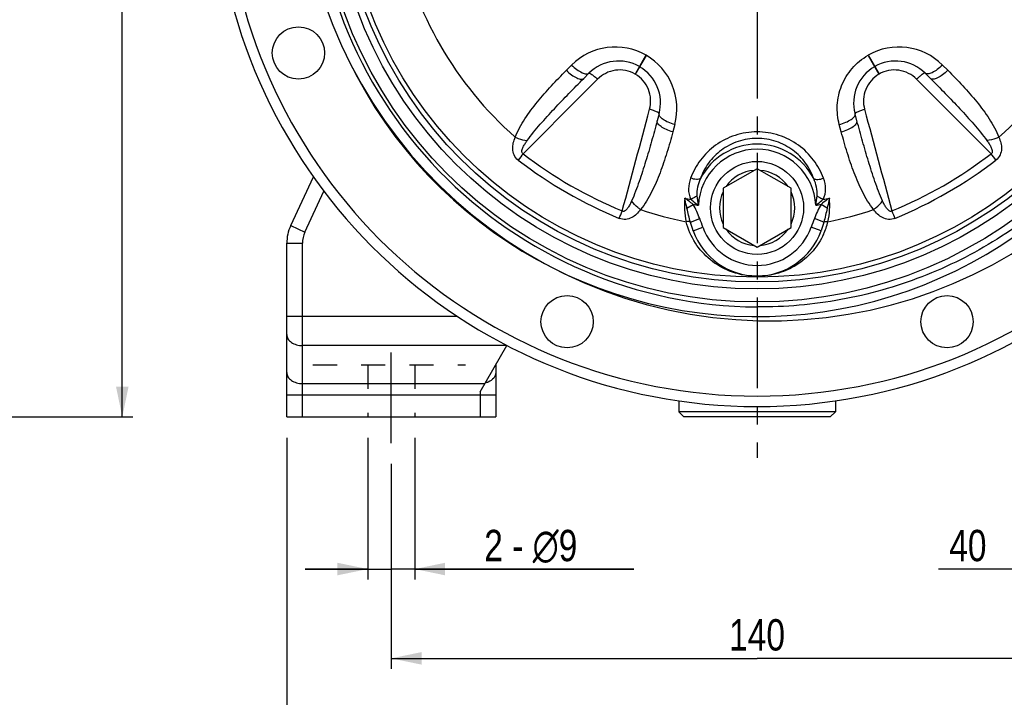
# Model space of a CAD drawing. Header units: millimetres. Extents: x 0 to 841, y 0 to 594.
# Tile 8 of 11: x 557 to 745, y 203 to 333. Entities that reach past the tile are written whole.
import ezdxf

# ---------------------------------------------------------------- set-up
doc = ezdxf.new("R2010")
doc.units = ezdxf.units.MM
doc.header["$LTSCALE"] = 46.2
doc.linetypes.add('CENTER', pattern=[0.6, 0.375, -0.075, 0.075, -0.075])
doc.linetypes.add('HIDDEN', pattern=[0.2, 0.1, -0.1])
doc.layers.get('0').update_dxf_attribs({"linetype": 'CONTINUOUS'})
for name, color, linetype in [('ASSI', 7, 'CONTINUOUS'), ('GEOM', 7, 'CONTINUOUS'), ('QUOTE', 7, 'CONTINUOUS')]:
    doc.layers.add(name, color=color, linetype=linetype)
doc.styles.get("Standard").update_dxf_attribs({"font": 'txt', "width": 0.8})
doc.dimstyles.new('DIMSTYLE_1', dxfattribs={"dimtxt": 6, "dimasz": 5.8, "dimexe": 1, "dimexo": 2, "dimgap": 0.75, "dimtad": 1, "dimdec": 3, "dimtxsty": 'Standard', "dimblk": '_FILLED', "dimblk1": '_FILLED', "dimblk2": '_FILLED', "dimcen": 0.09, "dimadec": 3, "dimazin": 2, "dimtp": 0.5, "dimtm": 0.5, "dimtfac": 1, "dimtdec": 3, "dimtofl": 0, "dimtmove": 0, "dimatfit": 3, "dimldrblk": '_FILLED', "dimfxl": 0, "dimtolj": 1, "dimarcsym": 0})
doc.dimstyles.new('DIMSTYLE_2', dxfattribs={"dimtxt": 6, "dimasz": 5.8, "dimexe": 1, "dimexo": 2, "dimgap": 0.75, "dimtad": 1, "dimdec": 3, "dimtxsty": 'Standard', "dimblk": '_FILLED', "dimblk1": '_FILLED', "dimblk2": '_FILLED', "dimcen": 0.09, "dimadec": 3, "dimazin": 2, "dimtp": 0.2, "dimtm": 0.2, "dimtfac": 1, "dimtdec": 3, "dimtofl": 0, "dimtmove": 0, "dimatfit": 3, "dimldrblk": '_FILLED', "dimfxl": 0, "dimtolj": 1, "dimarcsym": 0})
doc.dimstyles.new('DIMSTYLE_3', dxfattribs={"dimtxt": 6, "dimasz": 5.8, "dimexe": 1, "dimexo": 2, "dimgap": 0.75, "dimtad": 1, "dimdec": 3, "dimtxsty": 'Standard', "dimblk": '_FILLED', "dimblk1": '_FILLED', "dimblk2": '_FILLED', "dimcen": 0.09, "dimadec": 3, "dimazin": 2, "dimtp": 0.3, "dimtm": 0.3, "dimtfac": 1, "dimtdec": 3, "dimtofl": 0, "dimtmove": 0, "dimatfit": 3, "dimldrblk": '_FILLED', "dimfxl": 0, "dimtolj": 1, "dimarcsym": 0})

# ---------------------------------------------------------------- blocks, each defined once
blk = doc.blocks.new('_FILLED')
at = {"color": 0, "linetype": 'ByBlock'}
blk.add_solid([(0, 0), (-1, 0.207), (-1, -0.207)], dxfattribs=at)
blk = doc.blocks.new('*D1')
at = {"layer": 'QUOTE', "color": 2, "linetype": 'Continuous'}
for p, q in [((627.68, 248.09), (627.68, 208.9)), ((767.68, 248.09), (767.68, 208.9)), ((627.68, 210.9), (697.68, 210.9)), ((767.68, 210.9), (697.68, 210.9))]:
    blk.add_line(p, q, dxfattribs=at)
at = {"layer": 'QUOTE', "color": 2, "linetype": 'Continuous', "xscale": 5.8, "yscale": 5.8, "zscale": 5.8, "rotation": 180}
blk.add_blockref('_FILLED', (627.68, 210.9), dxfattribs=at)
at = {"layer": 'QUOTE', "color": 2, "linetype": 'Continuous', "xscale": 5.8, "yscale": 5.8, "zscale": 5.8}
blk.add_blockref('_FILLED', (767.68, 210.9), dxfattribs=at)
at = {"layer": 'QUOTE', "color": 2, "linetype": 'Continuous', "insert": (697.68, 218.4), "char_height": 6, "width": 16.8, "attachment_point": 2, "line_spacing_factor": 0.9}
blk.add_mtext('140', dxfattribs=at)
blk = doc.blocks.new('*D2')
at = {"layer": 'QUOTE', "color": 2, "linetype": 'Continuous'}
for p, q in [((623.18, 253.09), (623.18, 225.99)), ((632.18, 253.09), (632.18, 225.99)), ((623.18, 227.99), (611.18, 227.99)), ((611.18, 227.99), (627.68, 227.99)), ((674.07, 227.99), (627.68, 227.99)), ((632.18, 227.99), (674.07, 227.99))]:
    blk.add_line(p, q, dxfattribs=at)
at = {"layer": 'QUOTE', "color": 2, "linetype": 'Continuous', "xscale": 5.8, "yscale": 5.8, "zscale": 5.8}
blk.add_blockref('_FILLED', (623.18, 227.99), dxfattribs=at)
at = {"layer": 'QUOTE', "color": 2, "linetype": 'Continuous', "xscale": 5.8, "yscale": 5.8, "zscale": 5.8, "rotation": 180}
blk.add_blockref('_FILLED', (632.18, 227.99), dxfattribs=at)
at = {"layer": 'QUOTE', "color": 2, "linetype": 'Continuous', "insert": (645.47, 235.49), "char_height": 6, "width": 42.9, "attachment_point": 1, "line_spacing_factor": 0.9}
blk.add_mtext('2 - \\Fgdt;{\\Fgdt;n}\\Ftxt;9', dxfattribs=at)
blk = doc.blocks.new('*D3')
at = {"layer": 'QUOTE', "color": 2, "linetype": 'Continuous'}
for p, q in [((747.68, 253.09), (747.68, 225.99)), ((787.68, 253.09), (787.68, 225.99)), ((767.68, 227.99), (732.39, 227.99)), ((747.68, 227.99), (767.68, 227.99)), ((787.68, 227.99), (767.68, 227.99))]:
    blk.add_line(p, q, dxfattribs=at)
at = {"layer": 'QUOTE', "color": 2, "linetype": 'Continuous', "xscale": 5.8, "yscale": 5.8, "zscale": 5.8, "rotation": 180}
blk.add_blockref('_FILLED', (747.68, 227.99), dxfattribs=at)
at = {"layer": 'QUOTE', "color": 2, "linetype": 'Continuous', "xscale": 5.8, "yscale": 5.8, "zscale": 5.8}
blk.add_blockref('_FILLED', (787.68, 227.99), dxfattribs=at)
at = {"layer": 'QUOTE', "color": 2, "linetype": 'Continuous', "insert": (741.59, 235.49), "char_height": 6, "width": 13.8, "attachment_point": 3, "line_spacing_factor": 0.9}
blk.add_mtext('40', dxfattribs=at)
blk = doc.blocks.new('*D5')
at = {"layer": 'QUOTE', "color": 2, "linetype": 'Continuous'}
for p, q in [((357.7, 487.09), (578.21, 487.09)), ((576.21, 487.09), (576.21, 372.09)), ((576.21, 257.09), (576.21, 372.09)), ((429.25, 257.09), (578.21, 257.09))]:
    blk.add_line(p, q, dxfattribs=at)
at = {"layer": 'QUOTE', "color": 2, "linetype": 'Continuous', "xscale": 5.8, "yscale": 5.8, "zscale": 5.8}
for p, rotation in [((576.21, 487.09), 90), ((576.21, 257.09), 270)]:
    blk.add_blockref('_FILLED', p, dxfattribs=dict(at, rotation=rotation))
at = {"layer": 'QUOTE', "color": 2, "linetype": 'Continuous', "insert": (568.71, 372.09), "char_height": 6, "width": 19.8, "attachment_point": 2, "rotation": 90, "line_spacing_factor": 0.9}
blk.add_mtext('230', dxfattribs=at)
blk = doc.blocks.new('*D19')
at = {"layer": 'QUOTE', "color": 2, "linetype": 'Continuous'}
for p, q in [((607.68, 253.09), (607.68, 191.11)), ((787.68, 253.09), (787.68, 191.11)), ((607.68, 193.11), (697.68, 193.11)), ((787.68, 193.11), (697.68, 193.11))]:
    blk.add_line(p, q, dxfattribs=at)
at = {"layer": 'QUOTE', "color": 2, "linetype": 'Continuous', "xscale": 5.8, "yscale": 5.8, "zscale": 5.8, "rotation": 180}
blk.add_blockref('_FILLED', (607.68, 193.11), dxfattribs=at)
at = {"layer": 'QUOTE', "color": 2, "linetype": 'Continuous', "xscale": 5.8, "yscale": 5.8, "zscale": 5.8}
blk.add_blockref('_FILLED', (787.68, 193.11), dxfattribs=at)
at = {"layer": 'QUOTE', "color": 2, "linetype": 'Continuous', "insert": (697.68, 200.61), "char_height": 6, "width": 16.2, "attachment_point": 2, "line_spacing_factor": 0.9}
blk.add_mtext('180', dxfattribs=at)

msp = doc.modelspace()

# ---------------------------------------------------------------- linework, layer by layer
at = {"layer": 'ASSI', "color": 2, "linetype": 'CENTER'}
for p, q in [((697.6846, 363.0916), (697.6846, 249.2713)), ((627.6846, 252.0916), (627.6846, 272.0916))]:
    msp.add_line(p, q, dxfattribs=at)
at = {"layer": 'ASSI', "color": 8, "linetype": 'HIDDEN'}
for p, q in [((623.1846, 267.0916), (623.1846, 257.0916)), ((632.1846, 267.0916), (632.1846, 257.0916))]:
    msp.add_line(p, q, dxfattribs=at)
at = {"layer": 'ASSI', "color": 7, "linetype": 'Continuous'}
for p, q in [((682.6846, 260.1951), (682.6846, 258.0916)), ((712.6846, 260.1951), (712.6846, 258.0916))]:
    msp.add_line(p, q, dxfattribs=at)
for centre in [(609.9161, 326.7367), (661.3297, 275.3231), (734.0396, 275.3231)]:
    msp.add_circle(centre, 5, dxfattribs=at)
at = {"layer": 'GEOM', "color": 9, "linetype": 'Continuous'}
for p, q in [((676.4254, 326.3007), (674.3416, 322.6988)), ((676.4524, 326.2852), (674.375, 322.6796)), ((718.9169, 326.2852), (720.9943, 322.6796)), ((718.9439, 326.3008), (721.0277, 322.6988)), ((661.1865, 323.4166), (662.2041, 324.4341)), ((733.1652, 324.4341), (734.1828, 323.4166)), ((674.375, 322.6796), (674.3416, 322.6988)), ((721.0277, 322.6988), (720.9943, 322.6796)), ((681.9465, 313.0358), (681.5741, 311.6458)), ((713.7952, 311.6458), (713.4227, 313.0358)), ((611.1531, 292.4312), (614.8062, 300.2652)), ((684.2713, 297.0242), (685.4308, 297.7697)), ((711.098, 297.0242), (709.9385, 297.7697)), ((684.9232, 294.3441), (686.7084, 295.0349)), ((710.446, 294.344), (708.6608, 295.0348)), ((608.4342, 293.699), (611.1531, 292.4312)), ((685.4421, 292.7189), (687.3257, 293.3916)), ((709.9271, 292.7188), (708.0436, 293.3916)), ((607.6846, 290.3181), (610.6846, 290.3181)), ((610.6846, 257.0916), (610.6846, 290.3181)), ((697.7023, 278.1408), (697.6282, 278.1414)), ((607.6846, 276.4053), (640.2261, 276.4053)), ((649.7959, 270.7485), (610.6846, 270.7485)), ((610.6846, 263.4703), (645.5939, 263.4703)), ((607.6846, 261.349), (647.6846, 261.349)), ((644.6846, 261.8955), (644.6846, 257.0916))]:
    msp.add_line(p, q, dxfattribs=at)
at = {"layer": 'GEOM', "color": 7, "linetype": 'Continuous'}
for p, q in [((664.513, 321.8674), (665.5066, 322.861)), ((729.8627, 322.861), (730.8563, 321.8674)), ((678.9329, 315.1093), (678.5693, 313.7521)), ((716.8, 313.7521), (716.4363, 315.1095)), ((697.6846, 304.5972), (691.1846, 300.8444)), ((704.1846, 300.8444), (697.6846, 304.5972)), ((608.4342, 293.699), (612.7836, 303.0265)), ((691.1846, 300.8444), (691.1846, 293.3389)), ((704.1846, 293.3389), (704.1846, 300.8444)), ((691.1846, 293.3389), (697.6846, 289.5861)), ((697.6846, 289.5861), (704.1846, 293.3389)), ((607.6846, 257.0916), (607.6846, 290.3181)), ((644.6846, 261.8955), (649.7959, 270.7485)), ((647.6846, 267.0916), (647.6846, 257.0916)), ((607.6846, 257.0916), (647.6846, 257.0916)), ((712.6846, 258.0916), (682.6846, 258.0916)), ((683.6846, 257.0916), (682.6846, 258.0916)), ((711.6845, 257.0916), (683.6848, 257.0916)), ((711.6846, 257.0916), (712.6846, 258.0916))]:
    msp.add_line(p, q, dxfattribs=at)
at = {"layer": 'GEOM', "color": 8, "linetype": 'HIDDEN'}
msp.add_line((612.6846, 267.0916), (641.9111, 267.0916), dxfattribs=at)
at = {"layer": 'GEOM', "color": 7, "linetype": 'Continuous'}
for centre, radius in [((697.6846, 363.0916), 84), ((697.6846, 297.0916), 8.9)]:
    msp.add_circle(centre, radius, dxfattribs=at)
at = {"layer": 'GEOM', "color": 9, "linetype": 'Continuous'}
for radius in [81.5, 80.1715, 79.252]:
    msp.add_circle((697.6846, 363.0916), radius, dxfattribs=at)
at = {"layer": 'GEOM', "color": 7, "linetype": 'Continuous'}
for centre, radius, start, end in [((697.6846, 363.0916), 104, 99.689195, 80.310805), ((700.0846, 365.4916), 90, 180.000319, 77.582192), ((697.6846, 363.0916), 86.8, 205.865639, 126.7013), ((671.1637, 317.2044), 8, 59.955406, 135.002491), ((686.6846, 344.0391), 23, 239.955194, 240.044732), ((671.2056, 317.1802), 8, 344.997162, 60.04481), ((724.1637, 317.1802), 8, 119.955332, 195.001355), ((708.6846, 344.0391), 23, 299.955219, 300.044806), ((724.2056, 317.2044), 8, 44.997489, 120.044597), ((615.6846, 290.3181), 8, 155, 180), ((697.6846, 297.0916), 13, 199.654696, 340.345268)]:
    msp.add_arc(centre, radius, start, end, dxfattribs=at)
at = {"layer": 'GEOM', "color": 9, "linetype": 'Continuous'}
for centre, radius, start, end in [((697.6846, 363.0916), 102, 99.8799, 80.1201), ((698.308, 363.715), 85.5763, 178.674793, 269.544892), ((697.6846, 363.0916), 69.9628, 191.409518, 228.590452), ((697.6846, 363.0916), 69.9628, 311.409539, 348.590471), ((670.5315, 316.1045), 11.7785, 59.894564, 134.992513), ((724.8381, 316.1055), 11.7774, 45.005465, 120.088485), ((670.5691, 316.0828), 11.7785, 345.007498, 60.105575), ((697.6846, 297.0916), 12.1986, 27.319581, 152.680443), ((778.3264, 211.1513), 158.1255, 142.479096, 143.035763), ((702.9995, 372.2972), 81.9322, 232.314543, 247.685456), ((697.6846, 297.0916), 11.2327, 2.515004, 177.484997), ((692.369, 372.2986), 81.9339, 292.314698, 307.685304), ((616.3081, 210.5924), 159.0487, 36.965907, 37.519362), ((704.4285, 374.7723), 86.3018, 232.576188, 247.423812), ((690.9402, 374.7733), 86.303, 292.576286, 307.423714), ((697.6846, 297.0916), 7.2, 94.525631, 145.474369), ((697.6846, 297.0916), 7.2, 34.525631, 85.474369), ((697.6846, 297.0916), 7.2, 154.525631, 205.474369), ((697.6846, 297.0916), 7.2, 334.525631, 25.474369), ((697.66, 297.5242), 13.8822, 173.982167, 192.767906), ((697.6846, 363.0916), 65.5869, 257.825697, 258.875795), ((697.6846, 363.0916), 66.4613, 259.375246, 260.279164), ((702.696, 301.0393), 16.5968, 185.674266, 192.014647), ((692.6069, 301.0497), 16.6639, 347.998133, 354.312954), ((697.6846, 363.0916), 66.4613, 279.720836, 280.624792), ((697.6846, 363.0916), 65.5869, 281.124427, 282.174303), ((697.6879, 297.5287), 13.904, 347.238274, 5.990795), ((524.9279, 357.3163), 159.0489, 336.965908, 337.519363), ((697.6846, 363.0916), 69.9628, 251.409758, 258.821327), ((697.6846, 363.0916), 69.9628, 281.179135, 288.590242), ((869.5891, 356.959), 158.1249, 202.479095, 203.035764), ((698.3547, 297.5912), 13.2693, 335.279018, 346.339314), ((615.6846, 290.3181), 5, 155, 180), ((697.6846, 297.0916), 11, 199.655582, 340.344022), ((697.6846, 297.0916), 7.2, 214.525631, 265.474369), ((697.6846, 297.0916), 7.2, 274.525631, 325.474369), ((697.6928, 298.3334), 14.3302, 267.693325, 269.967392), ((697.682, 298.1921), 14.1889, 270.010477, 272.052907)]:
    msp.add_arc(centre, radius, start, end, dxfattribs=at)
for points, knots in [([(709.9032, 448.54), (715.2192, 447.8149), (723.1194, 445.9678), (733.1353, 442.07), (742.7439, 437.2488), (753.8392, 429.555), (765.1779, 418.0002), (774.1547, 404.5251), (780.4491, 389.608), (783.8391, 373.776), (784.2049, 357.5894), (781.5342, 341.6204), (775.9214, 326.4337), (767.565, 312.566), (756.7607, 300.5073), (743.8908, 290.6839), (729.408, 283.4435), (713.8319, 279.0409), (703.0674, 278.1028), (697.7023, 278.1408)], [0, 0, 0, 0, 0.06249707, 0.09377786, 0.12505995, 0.18755589, 0.25005162, 0.31254732, 0.37504292, 0.43753852, 0.50003402, 0.56252953, 0.6250252, 0.68752095, 0.75001688, 0.81251294, 0.87500918, 0.93750285, 1, 1, 1, 1]), ([(713.4227, 313.0358), (713.1006, 314.2384), (712.8366, 316.7892), (713.6811, 320.5717), (715.734, 323.9454), (717.795, 325.6399), (718.9336, 326.2961)], [0, 0, 0, 0, 0.24295074, 0.49063625, 0.74355231, 1, 1, 1, 1]), ([(662.2041, 324.4341), (662.5185, 324.123), (663.1431, 323.5802), (663.9732, 323.046), (664.5899, 322.7913), (664.9649, 322.7061), (665.279, 322.7154), (665.449, 322.8034), (665.5068, 322.8613)], [0, 0, 0, 0, 0.34309933, 0.64011188, 0.76056937, 0.85899266, 0.93658146, 1, 1, 1, 1]), ([(733.1652, 324.4341), (732.8508, 324.123), (732.2261, 323.5802), (731.3961, 323.046), (730.7794, 322.7913), (730.4044, 322.7061), (730.0902, 322.7154), (729.9203, 322.8034), (729.8625, 322.8613)], [0, 0, 0, 0, 0.34309931, 0.64011186, 0.76056936, 0.85899265, 0.93658146, 1, 1, 1, 1]), ([(651.4083, 310.6191), (651.6415, 311.2403), (652.2124, 312.4452), (653.5928, 314.7319), (655.6205, 317.4241), (658.3115, 320.4829), (660.2145, 322.4446), (661.1865, 323.4166)], [0, 0, 0, 0, 0.12284301, 0.24597665, 0.4941474, 0.74549558, 1, 1, 1, 1]), ([(661.1865, 323.4166), (661.501, 323.1054), (662.1273, 322.5633), (662.9619, 322.0332), (663.5833, 321.7837), (663.9628, 321.7025), (664.2815, 321.7169), (664.4537, 321.8082), (664.513, 321.8674)], [0, 0, 0, 0, 0.34154607, 0.63761089, 0.75802712, 0.85681579, 0.9352696, 1, 1, 1, 1]), ([(665.5068, 322.8613), (665.525, 322.8794), (665.6027, 322.8887), (665.8037, 322.8145), (666.1501, 322.5928), (666.6277, 322.2071), (666.9705, 321.8869), (667.1497, 321.7084)], [0, 0, 0, 0, 0.03751339, 0.10055658, 0.31589972, 0.63034632, 1, 1, 1, 1]), ([(674.3416, 322.6988), (673.7772, 323.0251), (672.5303, 323.4886), (670.5495, 323.5282), (668.6693, 322.9358), (667.6045, 322.1637), (667.1497, 321.7084)], [0, 0, 0, 0, 0.25166445, 0.5022655, 0.75154709, 1, 1, 1, 1]), ([(677.1132, 315.956), (677.2801, 316.5775), (677.4163, 317.8857), (676.9893, 319.8101), (675.9646, 321.5059), (674.9397, 322.354), (674.375, 322.6796)], [0, 0, 0, 0, 0.24844968, 0.49773149, 0.7483359, 1, 1, 1, 1]), ([(720.9943, 322.6796), (720.4296, 322.354), (719.4047, 321.5059), (718.38, 319.8102), (717.9529, 317.8857), (718.0892, 316.5776), (718.2561, 315.956)], [0, 0, 0, 0, 0.25166445, 0.5022655, 0.75154709, 1, 1, 1, 1]), ([(728.2196, 321.7084), (727.7647, 322.1637), (726.7, 322.9358), (724.8198, 323.5282), (722.8389, 323.4886), (721.592, 323.0251), (721.0277, 322.6988)], [0, 0, 0, 0, 0.24844968, 0.49773149, 0.7483359, 1, 1, 1, 1]), ([(729.8624, 322.8612), (729.8442, 322.8793), (729.7665, 322.8886), (729.5655, 322.8144), (729.2191, 322.5928), (728.7415, 322.2071), (728.3988, 321.8869), (728.2196, 321.7084)], [0, 0, 0, 0, 0.03751381, 0.10055653, 0.31589735, 0.63034289, 1, 1, 1, 1]), ([(734.1828, 323.4166), (733.8683, 323.1054), (733.242, 322.5633), (732.4074, 322.0332), (731.7859, 321.7837), (731.4065, 321.7025), (731.0877, 321.7169), (730.9156, 321.8082), (730.8563, 321.8674)], [0, 0, 0, 0, 0.34154607, 0.63761089, 0.75802712, 0.85681579, 0.9352696, 1, 1, 1, 1]), ([(734.1828, 323.4166), (735.1548, 322.4446), (737.0578, 320.4829), (739.7488, 317.4241), (741.7765, 314.7318), (743.1569, 312.4452), (743.7278, 311.2402), (743.961, 310.6191)], [0, 0, 0, 0, 0.25450441, 0.50585259, 0.75402333, 0.87715698, 1, 1, 1, 1]), ([(653.6884, 309.9706), (654.4723, 311.0506), (656.182, 313.1119), (658.8795, 316.0888), (661.6671, 319.0011), (663.56, 320.9145), (664.513, 321.8674)], [0, 0, 0, 0, 0.24873067, 0.49836826, 0.74881074, 1, 1, 1, 1]), ([(730.8563, 321.8674), (731.8093, 320.9145), (733.7021, 319.0011), (736.4898, 316.0888), (739.1872, 313.1119), (740.8969, 311.0506), (741.6809, 309.9706)], [0, 0, 0, 0, 0.25118926, 0.50163174, 0.75126933, 1, 1, 1, 1]), ([(678.9329, 315.1097), (678.9396, 315.1345), (678.9088, 315.2064), (678.744, 315.3434), (678.3788, 315.5326), (677.806, 315.7533), (677.3574, 315.8901), (677.1132, 315.956)], [0, 0, 0, 0, 0.03751381, 0.10055653, 0.31589735, 0.63034289, 1, 1, 1, 1]), ([(681.9465, 313.0358), (681.5199, 313.1525), (680.7375, 313.4221), (679.8598, 313.8739), (679.3309, 314.2806), (679.0696, 314.5628), (678.9206, 314.8394), (678.9119, 315.0307), (678.933, 315.1096)], [0, 0, 0, 0, 0.34309931, 0.64011186, 0.76056936, 0.85899265, 0.93658146, 1, 1, 1, 1]), ([(713.4227, 313.0358), (713.8494, 313.1525), (714.6318, 313.4221), (715.5094, 313.8739), (716.0384, 314.2806), (716.2997, 314.5628), (716.4487, 314.8394), (716.4574, 315.0307), (716.4363, 315.1096)], [0, 0, 0, 0, 0.34309932, 0.64011187, 0.76056937, 0.85899265, 0.93658146, 1, 1, 1, 1]), ([(716.4363, 315.1096), (716.4296, 315.1344), (716.4604, 315.2064), (716.6252, 315.3433), (716.9904, 315.5325), (717.5632, 315.7533), (718.0119, 315.8901), (718.2561, 315.956)], [0, 0, 0, 0, 0.03751339, 0.10055658, 0.31589972, 0.63034632, 1, 1, 1, 1]), ([(678.5693, 313.7521), (678.2204, 312.4503), (677.5098, 309.8543), (676.3816, 305.984), (675.1522, 302.1595), (674.2221, 299.6482), (673.6786, 298.4293)], [0, 0, 0, 0, 0.25118793, 0.50162939, 0.75126672, 1, 1, 1, 1]), ([(681.5741, 311.6458), (681.1474, 311.7626), (680.3647, 312.0339), (679.4883, 312.4916), (678.9616, 312.9051), (678.7015, 313.1931), (678.5546, 313.4763), (678.5476, 313.6711), (678.5693, 313.7521)], [0, 0, 0, 0, 0.34154607, 0.63761089, 0.75802712, 0.85681579, 0.9352696, 1, 1, 1, 1]), ([(713.7952, 311.6458), (714.2219, 311.7626), (715.0045, 312.0339), (715.8809, 312.4916), (716.4077, 312.9051), (716.6677, 313.1931), (716.8147, 313.4763), (716.8217, 313.6711), (716.8, 313.7521)], [0, 0, 0, 0, 0.34154607, 0.63761089, 0.75802712, 0.85681579, 0.9352696, 1, 1, 1, 1]), ([(721.6906, 298.4293), (721.1473, 299.6482), (720.2171, 302.1595), (718.9877, 305.984), (717.8594, 309.8543), (717.1488, 312.4503), (716.8, 313.7521)], [0, 0, 0, 0, 0.2487321, 0.49836957, 0.74881152, 1, 1, 1, 1]), ([(681.5741, 311.6458), (681.2183, 310.3181), (680.471, 307.6894), (679.1677, 303.8298), (677.8502, 300.7277), (676.5599, 298.3891), (675.8023, 297.2918), (675.3807, 296.7795)], [0, 0, 0, 0, 0.25449587, 0.50583807, 0.75400838, 0.87714315, 1, 1, 1, 1]), ([(697.6846, 311.6332), (696.2666, 311.633), (693.4364, 311.184), (689.6694, 309.2654), (686.724, 306.3845), (685.4206, 304.0054), (684.9606, 302.7725)], [0, 0, 0, 0, 0.25881966, 0.51289122, 0.75982023, 1, 1, 1, 1]), ([(710.4087, 302.7725), (709.9487, 304.0054), (708.6453, 306.3845), (705.6999, 309.2654), (701.9328, 311.184), (699.1027, 311.633), (697.6846, 311.6332)], [0, 0, 0, 0, 0.24017985, 0.48710885, 0.74118059, 1, 1, 1, 1]), ([(719.9886, 296.7795), (719.5671, 297.2919), (718.8093, 298.389), (717.5192, 300.7276), (716.2016, 303.8297), (714.8983, 307.6894), (714.1509, 310.3181), (713.7952, 311.6458)], [0, 0, 0, 0, 0.12285018, 0.24598504, 0.49415569, 0.74550072, 1, 1, 1, 1]), ([(651.9824, 306.2347), (651.6462, 306.4926), (651.1056, 307.162), (650.8511, 308.3712), (650.9975, 309.5394), (651.255, 310.2667), (651.4083, 310.6191)], [0, 0, 0, 0, 0.26682651, 0.51679917, 0.75795643, 1, 1, 1, 1]), ([(651.4085, 310.6196), (651.5933, 310.5341), (652.3247, 310.2307), (653.1031, 310.0314), (653.6884, 309.9707)], [0, 0, 0, 0, 0.25704837, 1, 1, 1, 1]), ([(652.9121, 307.4578), (652.8559, 307.4845), (652.7542, 307.5648), (652.6823, 307.7396), (652.6706, 307.9213), (652.7003, 308.1576), (652.7875, 308.4415), (652.9314, 308.7655), (653.0994, 309.0783), (653.3458, 309.4843), (653.5486, 309.778), (653.6884, 309.9706)], [0, 0, 0, 0, 0.06526963, 0.12939043, 0.19225789, 0.25454929, 0.37827507, 0.50203043, 0.62602297, 0.75034192, 1, 1, 1, 1]), ([(697.6846, 310.3875), (696.4539, 310.3874), (694.0038, 309.9884), (690.7729, 308.2969), (688.2911, 305.791), (687.2174, 303.7437), (686.8466, 302.6902)], [0, 0, 0, 0, 0.26153109, 0.51675082, 0.7626885, 1, 1, 1, 1]), ([(708.5226, 302.6902), (708.1519, 303.7437), (707.0782, 305.791), (704.5963, 308.2969), (701.3654, 309.9884), (698.9154, 310.3874), (697.6846, 310.3875)], [0, 0, 0, 0, 0.23731149, 0.48324897, 0.73846883, 1, 1, 1, 1]), ([(743.9608, 310.6196), (743.776, 310.5341), (743.0445, 310.2307), (742.2662, 310.0314), (741.6809, 309.9707)], [0, 0, 0, 0, 0.25704772, 1, 1, 1, 1]), ([(741.6809, 309.9706), (741.8207, 309.778), (742.0234, 309.4843), (742.2699, 309.0783), (742.4379, 308.7656), (742.5817, 308.4416), (742.6689, 308.1577), (742.6987, 307.9214), (742.687, 307.7397), (742.6151, 307.5649), (742.5134, 307.4844), (742.4571, 307.4578)], [0, 0, 0, 0, 0.24965004, 0.37396484, 0.49795363, 0.62170221, 0.74542599, 0.80771333, 0.87058689, 0.93471266, 1, 1, 1, 1]), ([(743.961, 310.6191), (744.1143, 310.2667), (744.3717, 309.5394), (744.5182, 308.3712), (744.2637, 307.1621), (743.7232, 306.4925), (743.3869, 306.2347)], [0, 0, 0, 0, 0.24203806, 0.48318999, 0.73315645, 1, 1, 1, 1]), ([(684.9606, 302.7725), (684.7208, 302.1297), (684.4295, 300.7625), (684.6988, 299.3409), (685.0305, 298.7371)], [0, 0, 0, 0, 0.4989395, 1, 1, 1, 1]), ([(686.8466, 302.6901), (686.7514, 302.6269), (686.4903, 302.5464), (685.8452, 302.5257), (685.3189, 302.6489), (684.9606, 302.7725)], [0, 0, 0, 0, 0.17747164, 0.41122225, 1, 1, 1, 1]), ([(686.8467, 302.6904), (686.6111, 302.1772), (686.2433, 301.1036), (686.1253, 299.9594), (686.1805, 299.3984)], [0, 0, 0, 0, 0.50046739, 1, 1, 1, 1]), ([(709.1887, 299.3984), (709.2442, 299.9594), (709.1259, 301.1036), (708.7582, 302.1772), (708.5225, 302.6904)], [0, 0, 0, 0, 0.49953115, 1, 1, 1, 1]), ([(708.5226, 302.6901), (708.6178, 302.6269), (708.8789, 302.5464), (709.524, 302.5257), (710.0504, 302.6489), (710.4087, 302.7725)], [0, 0, 0, 0, 0.17747322, 0.41122564, 1, 1, 1, 1]), ([(710.3388, 298.7372), (710.6711, 299.3407), (710.9395, 300.7627), (710.6485, 302.1297), (710.4087, 302.7725)], [0, 0, 0, 0, 0.50105569, 1, 1, 1, 1]), ([(673.6786, 298.4293), (673.5817, 298.2119), (673.4287, 297.8894), (673.2004, 297.473), (673.0135, 297.1712), (672.8049, 296.8846), (672.6025, 296.6672), (672.4129, 296.5232), (672.2496, 296.4425), (672.0623, 296.4173), (671.9417, 296.4652), (671.8905, 296.5006)], [0, 0, 0, 0, 0.24965003, 0.37396482, 0.49795361, 0.62170219, 0.74542596, 0.80771331, 0.87058687, 0.93471264, 1, 1, 1, 1]), ([(675.3806, 296.7793), (675.2141, 296.8965), (674.5856, 297.3783), (674.0239, 297.9528), (673.6786, 298.4293)], [0, 0, 0, 0, 0.25704772, 1, 1, 1, 1]), ([(685.4308, 297.7697), (685.3002, 297.8735), (684.7791, 298.2829), (684.2509, 298.6833), (683.8533, 298.9798)], [0, 0, 0, 0, 0.25156585, 1, 1, 1, 1]), ([(684.2713, 297.0242), (684.2308, 297.1882), (684.0759, 297.8348), (683.9413, 298.4863), (683.8542, 298.9745)], [0, 0, 0, 0, 0.254195, 1, 1, 1, 1]), ([(686.1805, 299.3984), (686.0943, 299.3333), (685.7317, 299.079), (685.3387, 298.8678), (685.0305, 298.7371)], [0, 0, 0, 0, 0.24399387, 1, 1, 1, 1]), ([(685.0305, 298.7371), (685.1436, 298.6365), (685.6075, 298.2359), (686.0908, 297.858), (686.4628, 297.5845)], [0, 0, 0, 0, 0.24682435, 1, 1, 1, 1]), ([(686.7084, 295.0349), (686.5266, 295.5047), (686.1509, 296.4386), (685.703, 297.3462), (685.4308, 297.7697)], [0, 0, 0, 0, 0.50019233, 1, 1, 1, 1]), ([(709.9385, 297.7698), (709.6663, 297.3463), (709.2183, 296.4386), (708.8426, 295.5047), (708.6608, 295.0348)], [0, 0, 0, 0, 0.49981736, 1, 1, 1, 1]), ([(708.9065, 297.5845), (709.031, 297.676), (709.5212, 298.0441), (709.9962, 298.4327), (710.339, 298.7373)], [0, 0, 0, 0, 0.25201247, 1, 1, 1, 1]), ([(709.1887, 299.3984), (709.275, 299.3333), (709.6376, 299.079), (710.0306, 298.8678), (710.3387, 298.7371)], [0, 0, 0, 0, 0.2439937, 1, 1, 1, 1]), ([(711.516, 298.9798), (711.3843, 298.8816), (710.8545, 298.4835), (710.3288, 298.0799), (709.9386, 297.7698)], [0, 0, 0, 0, 0.24784124, 1, 1, 1, 1]), ([(711.516, 298.9798), (711.4873, 298.8186), (711.3641, 298.1634), (711.2186, 297.5125), (711.098, 297.0242)], [0, 0, 0, 0, 0.24553076, 1, 1, 1, 1]), ([(719.9887, 296.7793), (720.1552, 296.8965), (720.7836, 297.3783), (721.3453, 297.9528), (721.6906, 298.4293)], [0, 0, 0, 0, 0.25704921, 1, 1, 1, 1]), ([(723.4787, 296.5006), (723.4275, 296.4652), (723.3071, 296.4173), (723.1197, 296.4424), (722.9565, 296.5232), (722.7667, 296.667), (722.5644, 296.8845), (722.3558, 297.1711), (722.1689, 297.473), (721.9405, 297.8894), (721.7876, 298.2119), (721.6906, 298.4293)], [0, 0, 0, 0, 0.06526965, 0.12939048, 0.19225795, 0.25454933, 0.37827511, 0.50203046, 0.626023, 0.75034194, 1, 1, 1, 1]), ([(675.3807, 296.7795), (675.1521, 296.4704), (674.651, 295.8837), (673.7125, 295.1726), (672.538, 294.7882), (671.6877, 294.9215), (671.2962, 295.0838)], [0, 0, 0, 0, 0.24204221, 0.4831939, 0.73315742, 1, 1, 1, 1]), ([(684.9232, 294.344), (684.7993, 294.7864), (684.5748, 295.6784), (684.3817, 296.5776), (684.2713, 297.0242)], [0, 0, 0, 0, 0.49968314, 1, 1, 1, 1]), ([(711.098, 297.0242), (710.9875, 296.5776), (710.7946, 295.6784), (710.5699, 294.7864), (710.4461, 294.344)], [0, 0, 0, 0, 0.50031581, 1, 1, 1, 1]), ([(724.073, 295.0838), (723.6816, 294.9216), (722.8314, 294.7882), (721.6568, 295.1726), (720.7182, 295.8837), (720.2171, 296.4704), (719.9886, 296.7795)], [0, 0, 0, 0, 0.26682561, 0.51679543, 0.75795245, 1, 1, 1, 1]), ([(684.9232, 294.344), (684.834, 294.4167), (684.5521, 294.4895), (684.2788, 294.4783), (684.121, 294.4562)], [0, 0, 0, 0, 0.41930117, 1, 1, 1, 1]), ([(697.116, 284.0148), (695.518, 284.0791), (692.4774, 284.7206), (688.583, 287.0173), (685.6442, 290.296), (684.4707, 293.0165), (684.121, 294.4562)], [0, 0, 0, 0, 0.26944511, 0.5117401, 0.75039141, 1, 1, 1, 1]), ([(710.446, 294.344), (710.5352, 294.4167), (710.8172, 294.4895), (711.0904, 294.4783), (711.2483, 294.4562)], [0, 0, 0, 0, 0.41930111, 1, 1, 1, 1]), ([(710.4079, 292.0419), (709.8888, 290.9131), (708.5402, 288.812), (705.7385, 286.3054), (702.2392, 284.5507), (699.5842, 284.0622), (698.1903, 284.0123)], [0, 0, 0, 0, 0.2430265, 0.48104726, 0.7271819, 1, 1, 1, 1]), ([(607.6846, 272.8698), (607.6846, 272.5887), (607.8671, 271.9848), (608.5664, 271.2937), (609.5482, 270.8494), (610.2981, 270.7485), (610.6846, 270.7485)], [0, 0, 0, 0, 0.20949293, 0.44466553, 0.71199475, 1, 1, 1, 1]), ([(607.6846, 265.5916), (607.6846, 265.3105), (607.8671, 264.7067), (608.5664, 264.0155), (609.5482, 263.5713), (610.2981, 263.4703), (610.6846, 263.4703)], [0, 0, 0, 0, 0.20949293, 0.44466553, 0.71199475, 1, 1, 1, 1]), ([(647.6846, 265.5916), (647.6846, 265.4081), (647.6122, 265.0268), (647.1873, 264.3124), (646.6277, 263.9411), (646.2215, 263.7699)], [0, 0, 0, 0, 0.22409199, 0.46182375, 1, 1, 1, 1])]:
    msp.add_open_spline(points, degree=3, knots=knots, dxfattribs=at)
for points in [[(667.1497, 321.7084), (662.4053, 316.9567), (657.6589, 312.2071), (652.9121, 307.4578)], [(742.4571, 307.4578), (737.7104, 312.2071), (732.964, 316.9567), (728.2196, 321.7084)], [(671.8905, 296.5006), (673.6302, 302.986), (675.3703, 309.4714), (677.1132, 315.956)], [(718.2561, 315.956), (719.999, 309.4714), (721.739, 302.986), (723.4787, 296.5006)], [(685.4421, 292.7194), (685.2509, 293.2548), (685.0758, 293.7964), (684.9232, 294.344)], [(687.3257, 293.3916), (687.1289, 293.9427), (686.9196, 294.4892), (686.7084, 295.0349)], [(708.6608, 295.0348), (708.4496, 294.4891), (708.2404, 293.9426), (708.0436, 293.3916)], [(710.446, 294.344), (710.2935, 293.7964), (710.1184, 293.2548), (709.9272, 292.7194)], [(646.2215, 263.7699), (646.0401, 263.6935), (645.8517, 263.6322), (645.6605, 263.5857)]]:
    msp.add_open_spline(points, degree=3, dxfattribs=at)

# ---------------------------------------------------------------- dimensions: what is measured, and where the dimension line sits
at = {"layer": 'QUOTE', "color": 2, "linetype": 'Continuous'}
for base, p1, p2, angle, dimstyle, picture, middle in [((576.2076, 487.0916), (427.2542, 257.0916), (355.7042, 487.0916), 90, 'DIMSTYLE_1', '*D5', (576.2076, 371.6916)), ((607.6846, 193.1119), (787.6846, 255.0916), (607.6846, 255.0916), 180, 'DIMSTYLE_1', '*D19', (697.2846, 193.1119)), ((747.6846, 227.99), (787.6846, 255.0916), (747.6846, 255.0916), 180, 'DIMSTYLE_3', '*D3', (736.5892, 227.99)), ((627.6846, 210.897), (767.6846, 250.0916), (627.6846, 250.0916), 180, 'DIMSTYLE_1', '*D1', (697.2846, 210.897))]:
    dim = msp.add_linear_dim(base=base, p1=p1, p2=p2, angle=angle, dimstyle=dimstyle, dxfattribs=at)
    dim.commit()
    dim.dimension.update_dxf_attribs({"geometry": picture, "text_midpoint": middle, "dimtype": 160})
dim = msp.add_linear_dim(base=(632.1846, 227.99), p1=(623.1846, 255.0916), p2=(632.1846, 255.0916), text='2 - %%c<>', dimstyle='DIMSTYLE_2', dxfattribs=at)
dim.commit()
dim.dimension.update_dxf_attribs({"geometry": '*D2', "text_midpoint": (659.767, 227.99), "dimtype": 160})

doc.saveas('drawing.dxf')
